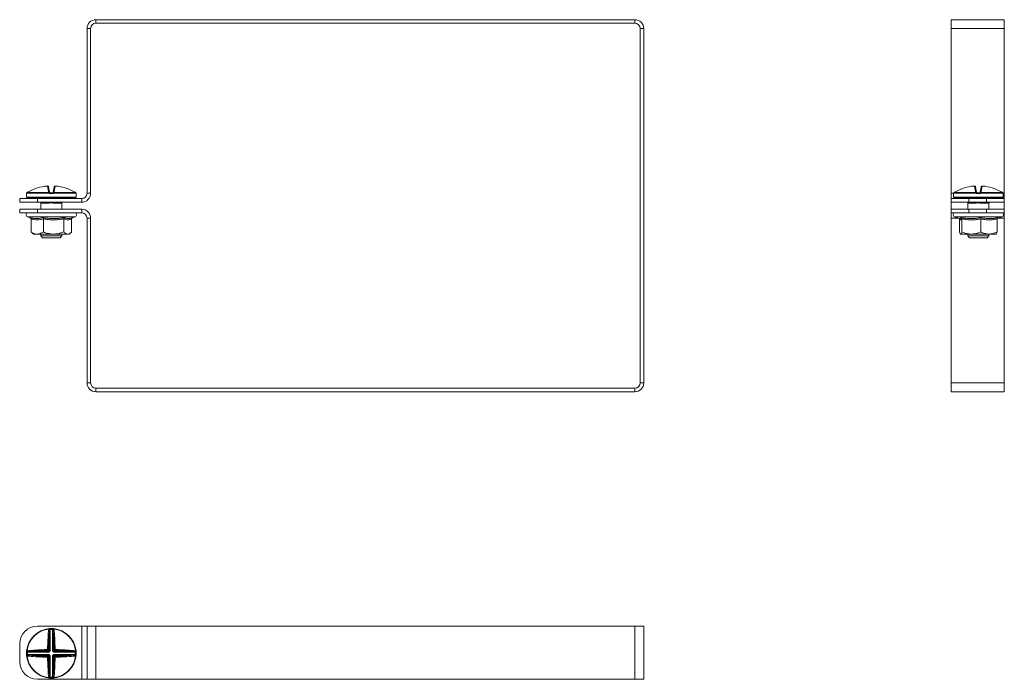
# Model space of a CAD drawing. Header units: millimetres. Extents: x -29 to 1011, y -1252 to 295.
# Tile 4 of 11: x -27 to 251, y -642 to -455. Entities that reach past the tile are written whole.
import ezdxf

# ---------------------------------------------------------------- set-up
doc = ezdxf.new("R2010")
doc.units = ezdxf.units.MM

msp = doc.modelspace()

# ---------------------------------------------------------------- linework, layer by layer
at = {"color": 7, "linetype": 'Continuous', "lineweight": 15}
for p, q in [((-6.88, -457.95), (-7.88, -457.95)), ((-7.88, -504.45), (-7.88, -457.95)), ((-6.88, -504.45), (-6.88, -457.95)), ((-5.38, -455.45), (-5.38, -456.45)), ((-5.38, -455.45), (146.62, -455.45)), ((-5.38, -456.45), (146.62, -456.45)), ((146.62, -456.45), (146.62, -455.45)), ((149.12, -457.95), (148.12, -457.95)), ((148.12, -457.95), (148.12, -557.95)), ((149.12, -457.95), (149.12, -557.95)), ((250.83, -455.45), (235.83, -455.45)), ((235.83, -457.95), (235.83, -455.45)), ((250.83, -457.95), (235.83, -457.95)), ((235.83, -504.45), (235.83, -457.95)), ((250.83, -457.95), (250.83, -455.45)), ((250.83, -504.45), (250.83, -457.95)), ((-18.75, -503.91), (-19.01, -502.4)), ((-18.75, -502.6), (-18.49, -504.08)), ((-17.41, -504.08), (-17.15, -502.6)), ((-16.89, -502.4), (-17.15, -503.91)), ((242.71, -503.91), (242.44, -502.4)), ((242.71, -502.6), (242.97, -504.08)), ((244.04, -504.08), (244.3, -502.6)), ((244.57, -502.4), (244.3, -503.91)), ((-24.95, -504.54), (-24.95, -505.54)), ((-24.92, -504.4), (-24.92, -504.4)), ((-18.58, -504.43), (-24.92, -504.43)), ((-24.8, -504.21), (-24.8, -504.22)), ((-24.8, -504.22), (-18.57, -504.22)), ((-17.65, -504.54), (-18.25, -504.54)), ((-18.24, -504.29), (-17.66, -504.29)), ((-17.34, -504.22), (-11.1, -504.22)), ((-10.98, -504.43), (-17.32, -504.43)), ((-11.1, -504.22), (-11.1, -504.21)), ((-10.98, -504.4), (-10.98, -504.43)), ((-10.95, -505.54), (-10.95, -504.54)), ((-7.88, -504.45), (-6.88, -504.45)), ((235.83, -505.95), (235.83, -504.45)), ((236.5, -504.54), (236.5, -505.54)), ((236.53, -504.4), (236.53, -504.4)), ((242.88, -504.43), (236.53, -504.43)), ((236.66, -504.21), (236.65, -504.22)), ((236.65, -504.22), (242.89, -504.22)), ((243.8, -504.54), (243.2, -504.54)), ((243.21, -504.29), (243.79, -504.29)), ((244.12, -504.22), (250.36, -504.22)), ((250.48, -504.43), (244.13, -504.43)), ((250.36, -504.22), (250.35, -504.21)), ((250.47, -504.4), (250.48, -504.43)), ((250.5, -505.54), (250.5, -504.54)), ((250.83, -505.95), (250.83, -504.45)), ((-26.88, -506.95), (-26.88, -505.95)), ((-26.88, -505.95), (-21.88, -505.95)), ((-21.88, -506.95), (-26.88, -506.95)), ((-11.2, -505.79), (-24.7, -505.79)), ((-21.88, -505.95), (-21.88, -506.95)), ((-21.88, -505.95), (-9.38, -505.95)), ((-21.88, -506.95), (-9.38, -506.95)), ((-20.95, -507.14), (-20.95, -508.95)), ((-20.91, -505.95), (-20.91, -505.79)), ((-18.99, -507.24), (-20.77, -507.24)), ((-19.76, -506.99), (-20.65, -506.99)), ((-19.56, -506.99), (-19.76, -506.99)), ((-15.13, -507.24), (-16.91, -507.24)), ((-15.25, -506.99), (-16.14, -506.99)), ((-14.99, -505.95), (-14.99, -505.79)), ((-14.95, -508.95), (-14.95, -507.14)), ((-14.9, -506.99), (-14.9, -506.99)), ((-9.38, -506.95), (-9.38, -505.95)), ((235.83, -506.95), (235.83, -505.95)), ((235.83, -505.95), (240.83, -505.95)), ((240.83, -506.95), (235.83, -506.95)), ((235.83, -506.95), (235.83, -508.95)), ((250.25, -505.79), (236.75, -505.79)), ((240.5, -507.14), (240.5, -508.95)), ((240.55, -505.79), (240.55, -505.95)), ((242.47, -507.24), (240.69, -507.24)), ((241.69, -506.99), (240.8, -506.99)), ((240.83, -505.95), (240.83, -506.95)), ((245.83, -505.95), (240.83, -505.95)), ((245.83, -506.95), (240.83, -506.95)), ((241.9, -506.99), (241.69, -506.99)), ((246.32, -507.24), (244.54, -507.24)), ((246.2, -506.99), (245.31, -506.99)), ((245.83, -506.95), (245.83, -505.95)), ((245.83, -505.95), (250.83, -505.95)), ((250.83, -506.95), (245.83, -506.95)), ((246.46, -505.79), (246.46, -505.95)), ((246.5, -508.95), (246.5, -507.14)), ((246.55, -506.99), (246.55, -506.99)), ((250.83, -505.95), (250.83, -506.95)), ((250.83, -506.95), (250.83, -508.95)), ((-26.88, -509.95), (-26.88, -508.95)), ((-26.88, -508.95), (-21.88, -508.95)), ((-21.88, -509.95), (-26.88, -509.95)), ((-21.88, -508.95), (-21.88, -509.95)), ((-9.38, -508.95), (-21.88, -508.95)), ((-9.38, -509.95), (-21.88, -509.95)), ((-9.38, -509.95), (-9.38, -508.95)), ((235.83, -509.95), (235.83, -508.95)), ((235.83, -508.95), (240.83, -508.95)), ((240.83, -509.95), (235.83, -509.95)), ((235.83, -511.45), (235.83, -509.95)), ((240.83, -508.95), (240.83, -509.95)), ((245.83, -508.95), (240.83, -508.95)), ((245.83, -509.95), (240.83, -509.95)), ((245.83, -509.95), (245.83, -508.95)), ((245.83, -508.95), (250.83, -508.95)), ((250.83, -509.95), (245.83, -509.95)), ((250.83, -508.95), (250.83, -509.95)), ((250.83, -511.45), (250.83, -509.95)), ((-24.68, -511.05), (-23.87, -511.35)), ((-23.68, -511.67), (-23.68, -515.35)), ((-20.2, -511.67), (-20.2, -515.35)), ((-14.47, -511.67), (-14.47, -515.35)), ((-12.25, -511.43), (-11.22, -511.05)), ((-12.22, -511.67), (-12.22, -515.35)), ((-7.88, -557.95), (-7.88, -511.45)), ((-6.88, -511.45), (-7.88, -511.45)), ((-6.88, -557.95), (-6.88, -511.45)), ((235.83, -557.95), (235.83, -511.45)), ((236.78, -511.05), (238.22, -511.58)), ((238.17, -511.56), (238.19, -511.67)), ((238.19, -511.67), (238.19, -515.35)), ((238.21, -511.57), (238.23, -511.57)), ((238.89, -511.67), (238.89, -515.35)), ((244.21, -511.67), (244.21, -515.35)), ((248.82, -511.67), (248.82, -515.35)), ((248.84, -511.56), (250.23, -511.05)), ((250.83, -557.95), (250.83, -511.45)), ((-23.38, -515.62), (-22.95, -515.95)), ((-22.95, -515.95), (-21.94, -515.95)), ((-21.94, -515.95), (-17.34, -515.95)), ((-20.95, -515.95), (-20.95, -516.49)), ((-20.95, -516.49), (-20.45, -516.99)), ((-20.95, -516.49), (-14.95, -516.49)), ((-17.34, -515.95), (-13.35, -515.95)), ((-15.45, -516.99), (-14.95, -516.49)), ((-14.95, -516.49), (-14.95, -515.95)), ((-13.35, -515.95), (-12.95, -515.95)), ((-12.95, -515.95), (-12.52, -515.62)), ((241.55, -515.95), (238.54, -515.95)), ((240.5, -515.95), (240.5, -516.49)), ((240.5, -516.49), (241, -516.99)), ((240.5, -516.49), (246.5, -516.49)), ((241.55, -515.95), (246.51, -515.95)), ((246, -516.99), (246.5, -516.49)), ((246.5, -516.49), (246.5, -515.95)), ((246.51, -515.95), (248.5, -515.95)), ((-15.45, -516.99), (-20.45, -516.99)), ((246, -516.99), (241, -516.99)), ((-7.88, -557.95), (-6.88, -557.95)), ((148.12, -557.95), (149.12, -557.95)), ((250.83, -557.95), (235.83, -557.95)), ((235.83, -560.45), (235.83, -557.95)), ((250.83, -560.45), (250.83, -557.95)), ((-5.38, -559.45), (-5.38, -560.45)), ((146.62, -559.45), (-5.38, -559.45)), ((146.62, -560.45), (-5.38, -560.45)), ((146.62, -560.45), (146.62, -559.45)), ((250.83, -560.45), (235.83, -560.45)), ((-21.88, -626.59), (-9.38, -626.59)), ((-18.58, -627.29), (-18.57, -627.41)), ((-18.25, -627.27), (-18.24, -627.52)), ((-18.24, -627.52), (-18.24, -633.23)), ((-17.65, -627.27), (-17.66, -627.52)), ((-17.66, -633.23), (-17.66, -627.52)), ((-17.32, -627.29), (-17.34, -627.41)), ((-9.38, -641.59), (-9.38, -626.59)), ((-9.38, -626.59), (-7.88, -626.59)), ((-7.88, -641.59), (-7.88, -626.59)), ((-7.88, -626.59), (-5.38, -626.59)), ((-5.38, -641.59), (-5.38, -626.59)), ((-5.38, -626.59), (146.62, -626.59)), ((146.62, -641.59), (146.62, -626.59)), ((146.62, -626.59), (149.12, -626.59)), ((149.12, -641.59), (149.12, -626.59)), ((-18.49, -633.23), (-18.49, -628.09)), ((-17.41, -628.09), (-17.41, -633.23)), ((-26.88, -636.59), (-26.88, -631.59)), ((-18.75, -632.97), (-18.49, -633.23)), ((-17.41, -633.23), (-17.15, -632.97)), ((-24.69, -633.97), (-24.94, -633.96)), ((-24.69, -634.55), (-24.94, -634.56)), ((-24.92, -633.64), (-24.8, -633.65)), ((-24.92, -634.89), (-24.8, -634.88)), ((-18.98, -633.97), (-24.69, -633.97)), ((-24.69, -634.55), (-18.98, -634.55)), ((-24.12, -633.73), (-18.98, -633.73)), ((-18.98, -634.8), (-24.12, -634.8)), ((-18.98, -633.73), (-19.24, -633.47)), ((-19.24, -635.06), (-18.98, -634.8)), ((-18.98, -633.73), (-18.98, -633.97)), ((-18.98, -634.8), (-18.98, -634.55)), ((-18.49, -635.29), (-18.75, -635.55)), ((-18.49, -633.23), (-18.24, -633.23)), ((-18.49, -640.44), (-18.49, -635.29)), ((-18.49, -635.29), (-18.24, -635.29)), ((-18.24, -635.29), (-18.24, -641.01)), ((-17.41, -633.23), (-17.66, -633.23)), ((-17.66, -635.29), (-17.41, -635.29)), ((-17.66, -641.01), (-17.66, -635.29)), ((-17.15, -635.55), (-17.41, -635.29)), ((-17.41, -635.29), (-17.41, -640.44)), ((-16.66, -633.47), (-16.92, -633.73)), ((-16.92, -633.73), (-11.78, -633.73)), ((-16.92, -633.73), (-16.92, -633.97)), ((-11.21, -633.97), (-16.92, -633.97)), ((-16.92, -634.55), (-16.92, -634.8)), ((-16.92, -634.55), (-11.21, -634.55)), ((-16.92, -634.8), (-16.66, -635.06)), ((-11.78, -634.8), (-16.92, -634.8)), ((-10.96, -633.96), (-11.21, -633.97)), ((-10.96, -634.56), (-11.21, -634.55)), ((-10.98, -633.64), (-11.1, -633.65)), ((-10.98, -634.89), (-11.1, -634.88)), ((-18.58, -641.24), (-18.57, -641.12)), ((-18.24, -641.01), (-18.25, -641.26)), ((-17.66, -641.01), (-17.65, -641.26)), ((-17.32, -641.24), (-17.34, -641.12)), ((-21.88, -641.59), (-9.38, -641.59)), ((-9.38, -641.59), (-7.88, -641.59)), ((-7.88, -641.59), (-5.38, -641.59)), ((-5.38, -641.59), (146.62, -641.59)), ((146.62, -641.59), (149.12, -641.59))]:
    msp.add_line(p, q, dxfattribs=at)
at = {"color": 8, "linetype": 'Continuous', "lineweight": 15}
for p, q in [((-24.94, -504.54), (-24.95, -504.54)), ((-24.92, -504.43), (-24.92, -504.4)), ((-10.95, -504.54), (-10.96, -504.54)), ((236.52, -504.45), (235.83, -504.45)), ((236.51, -504.54), (236.5, -504.54)), ((236.53, -504.43), (236.53, -504.4)), ((250.83, -504.45), (250.49, -504.45)), ((250.5, -504.54), (250.5, -504.54)), ((-24.95, -505.54), (-10.95, -505.54)), ((-20.73, -507), (-20.87, -507.03)), ((-20.65, -506.99), (-20.65, -506.95)), ((-19.76, -506.99), (-19.76, -506.95)), ((-16.14, -506.99), (-16.14, -506.95)), ((-15.25, -506.99), (-15.25, -506.95)), ((236.5, -505.54), (250.5, -505.54)), ((240.73, -507), (240.59, -507.03)), ((240.8, -506.95), (240.8, -506.99)), ((241.69, -506.95), (241.69, -506.99)), ((245.31, -506.95), (245.31, -506.99)), ((246.2, -506.95), (246.2, -506.99)), ((-11.22, -511.05), (-24.68, -511.05)), ((237.88, -511.45), (235.83, -511.45)), ((240.88, -511.05), (236.78, -511.05)), ((250.23, -511.05), (240.88, -511.05)), ((250.83, -511.45), (249.13, -511.45))]:
    msp.add_line(p, q, dxfattribs=at)
at = {"color": 8, "linetype": 'Continuous', "lineweight": 15, "flags": 128}
for points in [[(-24.93, -504.46), (-24.94, -504.49), (-24.94, -504.54)], [(-10.96, -504.54), (-10.96, -504.49), (-10.97, -504.45)], [(236.51, -504.54), (236.51, -504.49), (236.53, -504.45)], [(250.48, -504.46), (250.49, -504.49), (250.5, -504.54)]]:
    msp.add_lwpolyline(points, dxfattribs=at)
at = {"color": 7, "linetype": 'Continuous', "lineweight": 15, "flags": 128}
for points in [[(-18.58, -627.29), (-18.54, -627.29), (-18.51, -627.31), (-18.48, -627.33), (-18.46, -627.36), (-18.43, -627.4), (-18.42, -627.44), (-18.4, -627.49), (-18.4, -627.54)], [(-17.5, -627.54), (-17.5, -627.49), (-17.49, -627.44), (-17.47, -627.4), (-17.44, -627.36), (-17.42, -627.33), (-17.39, -627.31), (-17.36, -627.29), (-17.32, -627.29)], [(-24.67, -633.82), (-24.72, -633.81), (-24.77, -633.8), (-24.82, -633.78), (-24.85, -633.76), (-24.89, -633.73), (-24.91, -633.7), (-24.92, -633.67), (-24.92, -633.64)], [(-24.92, -634.89), (-24.92, -634.86), (-24.91, -634.83), (-24.89, -634.8), (-24.85, -634.77), (-24.82, -634.75), (-24.77, -634.73), (-24.72, -634.72), (-24.67, -634.71)], [(-10.98, -633.64), (-10.98, -633.67), (-10.99, -633.7), (-11.02, -633.73), (-11.05, -633.76), (-11.08, -633.78), (-11.13, -633.8), (-11.18, -633.81), (-11.23, -633.82)], [(-11.23, -634.71), (-11.18, -634.72), (-11.13, -634.73), (-11.08, -634.75), (-11.05, -634.77), (-11.02, -634.8), (-10.99, -634.83), (-10.98, -634.86), (-10.98, -634.89)], [(-18.4, -640.99), (-18.4, -641.04), (-18.42, -641.08), (-18.43, -641.13), (-18.46, -641.17), (-18.48, -641.2), (-18.51, -641.22), (-18.54, -641.23), (-18.58, -641.24)], [(-17.32, -641.24), (-17.36, -641.23), (-17.39, -641.22), (-17.42, -641.2), (-17.44, -641.17), (-17.47, -641.13), (-17.49, -641.08), (-17.5, -641.04), (-17.5, -640.99)]]:
    msp.add_lwpolyline(points, dxfattribs=at)
at = {"color": 7, "linetype": 'Continuous', "lineweight": 15}
for centre, radius, start, end in [((-5.38, -457.95), 2.5, 90, 180), ((-5.38, -457.95), 1.5, 90, 180), ((146.62, -457.95), 2.5, 0, 90), ((146.62, -457.95), 1.5, 0, 90), ((-17.96, -515.67), 13.34, 95.6166, 118.1057), ((-18.99, -502.65), 0.249, 10.1256, 94.8135), ((-16.91, -502.65), 0.249, 85.1865, 169.8744), ((-17.94, -515.67), 13.34, 61.8943, 84.3834), ((243.49, -515.67), 13.34, 95.6166, 118.1057), ((242.46, -502.65), 0.249, 10.1256, 94.8135), ((244.55, -502.65), 0.249, 85.1865, 169.8744), ((243.51, -515.67), 13.34, 61.8943, 84.3834), ((-24.7, -504.54), 0.25, 155.8256, 180), ((-24.67, -504.43), 0.25, 119.5448, 173.6267), ((-24.67, -504.43), 0.25, 121.4361, 180.0408), ((-18.71, -504.14), 0.233, 13.4875, 98.5562), ((-16.89, -504.41), 1.69, 173.4928, 180.7494), ((-17.77, -504.99), 0.978, 129.6677, 145.2136), ((-18.5, -504.37), 0.172, 54.2052, 113.0531), ((-16.79, -504.48), 1.46, 172.6321, 182.4439), ((-19.11, -504.48), 1.46, 357.5561, 7.3679), ((-17.4, -504.37), 0.172, 66.9469, 125.7948), ((-18.13, -504.99), 0.978, 34.7864, 50.3323), ((-17.19, -504.14), 0.233, 81.4438, 166.5125), ((-19.01, -504.41), 1.69, 359.2506, 6.5072), ((-11.23, -504.43), 0.25, 6.3733, 60.4552), ((-11.23, -504.43), 0.25, 359.9592, 58.5639), ((-11.2, -504.54), 0.25, 0, 25.4195), ((-9.38, -504.45), 1.5, 270, 0), ((-9.38, -504.45), 2.5, 270, 0), ((236.75, -504.54), 0.25, 155.8256, 180), ((236.78, -504.43), 0.25, 119.5448, 173.6267), ((236.78, -504.43), 0.25, 121.4361, 180.0408), ((242.74, -504.14), 0.233, 13.4875, 98.5562), ((244.57, -504.41), 1.69, 173.4928, 180.7494), ((243.68, -504.99), 0.978, 129.6677, 145.2136), ((242.96, -504.37), 0.172, 54.2052, 113.0531), ((244.66, -504.48), 1.46, 172.6321, 182.4439), ((242.34, -504.48), 1.46, 357.5561, 7.3679), ((244.05, -504.37), 0.172, 66.9469, 125.7948), ((243.33, -504.99), 0.978, 34.7864, 50.3323), ((244.27, -504.14), 0.233, 81.4438, 166.5125), ((242.44, -504.41), 1.69, 359.2506, 6.5072), ((250.23, -504.43), 0.25, 6.3733, 60.4552), ((250.23, -504.43), 0.25, 359.9592, 58.5639), ((250.25, -504.54), 0.25, 0, 25.4195), ((-24.7, -505.54), 0.25, 180, 270), ((-21.61, -506.04), 0.25, 20, 90), ((-21.02, -507.24), 0.255, 359.4837, 53.1431), ((-20.65, -506.49), 0.5, 248.2779, 270), ((-19.48, -507.22), 0.492, 358.0268, 22.6031), ((-16.42, -507.22), 0.492, 157.3969, 181.9732), ((-15.25, -506.49), 0.5, 270, 291.7221), ((-14.88, -507.24), 0.255, 126.8569, 180.5163), ((-14.29, -506.04), 0.25, 90, 160), ((-11.2, -505.54), 0.25, 270, 0), ((236.75, -505.54), 0.25, 180, 270), ((239.84, -506.04), 0.25, 20, 90), ((240.43, -507.24), 0.255, 359.4837, 53.1431), ((240.8, -506.49), 0.5, 248.2779, 270), ((241.98, -507.22), 0.492, 358.0268, 22.6031), ((245.03, -507.22), 0.492, 157.3969, 181.9732), ((246.2, -506.49), 0.5, 270, 291.7221), ((246.57, -507.24), 0.255, 126.8569, 180.5163), ((247.17, -506.04), 0.25, 90, 160), ((250.25, -505.54), 0.25, 270, 0), ((-24.48, -510.52), 0.567, 90, 250), ((-11.42, -510.52), 0.567, 290, 90), ((-9.38, -511.45), 2.5, 0, 90), ((-9.38, -511.45), 1.5, 0, 90), ((236.97, -510.52), 0.567, 90, 250), ((250.04, -510.52), 0.567, 290, 90), ((-5.38, -557.95), 2.5, 180, 270), ((-5.38, -557.95), 1.5, 180, 270), ((146.62, -557.95), 2.5, 270, 0), ((146.62, -557.95), 1.5, 270, 0), ((-21.88, -631.59), 5, 90, 180), ((-17.95, -634.26), 7, 95.1288, 174.8712), ((-17.95, -634.26), 6.88, 95.1288, 174.8712), ((-18.82, -627.91), 0.561, 41.5527, 63.3516), ((-17.95, -634.26), 7, 87.5357, 92.4643), ((-17.95, -634.26), 6.75, 87.5357, 92.4643), ((-17.08, -627.91), 0.561, 116.6484, 138.4473), ((-17.95, -634.26), 6.88, 5.1288, 84.8712), ((-17.95, -634.26), 7, 5.1288, 84.8712), ((46.81, -633.97), 65.83, 174.7706, 179.1113), ((-18.72, -628.26), 0.293, 36.1898, 94.9248), ((45.83, -633.97), 64.59, 174.7706, 179.1113), ((-17.18, -628.26), 0.293, 85.0752, 143.8102), ((-81.73, -633.97), 64.59, 0.8887, 5.2294), ((-82.71, -633.97), 65.83, 0.8887, 5.2294), ((-18.97, -633.96), 1.01, 77.0528, 92.3028), ((-16.93, -633.96), 1.01, 87.6972, 102.9472), ((-17.95, -634.26), 7, 177.5357, 182.4643), ((-17.95, -634.26), 7, 185.1288, 264.8712), ((-24.3, -633.4), 0.561, 206.6484, 228.4473), ((-24.3, -635.13), 0.561, 131.5527, 153.3516), ((-17.95, -634.26), 6.88, 185.1288, 264.8712), ((-17.95, -634.26), 6.75, 177.5357, 182.4643), ((-18.24, -699.02), 65.83, 90.8887, 95.2294), ((-23.95, -633.49), 0.293, 175.0752, 233.8102), ((-23.95, -635.04), 0.293, 126.1898, 184.9248), ((-18.24, -569.51), 65.83, 264.7706, 269.1113), ((-18.24, -698.04), 64.59, 90.8887, 95.2294), ((-18.24, -570.48), 64.59, 264.7706, 269.1113), ((-18.26, -633.24), 1.01, 177.6972, 192.9472), ((-18.26, -635.29), 1.01, 167.0528, 182.3028), ((-18.97, -634.57), 1.01, 267.6972, 282.9472), ((46.81, -634.56), 65.83, 180.8887, 185.2294), ((45.83, -634.55), 64.59, 180.8887, 185.2294), ((-81.73, -634.55), 64.59, 354.7706, 359.1113), ((-17.95, -634.26), 6.88, 275.1288, 354.8712), ((-17.95, -634.26), 7, 275.1288, 354.8712), ((-16.93, -634.57), 1.01, 257.0528, 272.3028), ((-82.71, -634.56), 65.83, 354.7706, 359.1113), ((-17.64, -633.24), 1.01, 347.0528, 2.3028), ((-17.66, -698.04), 64.59, 84.7706, 89.1113), ((-17.66, -570.48), 64.59, 270.8887, 275.2294), ((-17.64, -635.29), 1.01, 357.6972, 12.9472), ((-17.66, -699.02), 65.83, 84.7706, 89.1113), ((-17.66, -569.51), 65.83, 270.8887, 275.2294), ((-11.95, -633.49), 0.293, 306.1898, 4.9248), ((-11.95, -635.04), 0.293, 355.0752, 53.8102), ((-11.6, -633.4), 0.561, 311.5527, 333.3516), ((-11.6, -635.13), 0.561, 26.6484, 48.4473), ((-17.95, -634.26), 6.75, 357.5357, 2.4643), ((-17.95, -634.26), 7, 357.5357, 2.4643), ((-21.88, -636.59), 5, 180, 270), ((-18.72, -640.27), 0.293, 265.0752, 323.8102), ((-18.82, -640.61), 0.561, 296.6484, 318.4473), ((-17.95, -634.26), 7, 267.5357, 272.4643), ((-17.95, -634.26), 6.75, 267.5357, 272.4643), ((-17.08, -640.61), 0.561, 221.5527, 243.3516), ((-17.18, -640.27), 0.293, 216.1898, 274.9248)]:
    msp.add_arc(centre, radius, start, end, dxfattribs=at)
at = {"color": 8, "linetype": 'Continuous', "lineweight": 15}
for centre, radius, start, end in [((-20.63, -506.63), 0.47, 224.3428, 240.1833), ((-20.2, -506.45), 1.31, 333.6544, 337.4682), ((-15.7, -506.45), 1.31, 202.5318, 206.3456), ((-15.27, -506.63), 0.47, 299.8167, 315.6572), ((240.82, -506.63), 0.47, 224.3428, 240.1833), ((241.26, -506.45), 1.31, 333.6544, 337.4682), ((245.75, -506.45), 1.31, 202.5318, 206.3456), ((246.19, -506.63), 0.47, 299.8167, 315.6572)]:
    msp.add_arc(centre, radius, start, end, dxfattribs=at)
at = {"color": 7, "linetype": 'Continuous', "lineweight": 15}
for centre, major_axis, ratio, start_param, end_param in [((-20.81, -506.04), (0.564, -0.091), 0.124069, 1.757057, 3.210607), ((-15.09, -506.04), (0.564, 0.091), 0.124069, 6.214171, 7.667721), ((240.64, -506.04), (0.564, -0.091), 0.124069, 1.757057, 3.210607), ((246.37, -506.04), (0.564, 0.091), 0.124069, 6.214171, 7.667721), ((-19, -633.21), (0.375, -0.375), 0.942694, 5.512866, 7.053504), ((-19, -633.21), (0.547, -0.547), 0.970288, 5.512866, 7.053504), ((-19, -635.31), (0.547, 0.547), 0.970288, 5.512866, 7.053504), ((-19, -635.31), (0.375, 0.375), 0.942694, 5.512866, 7.053504), ((-16.9, -633.21), (-0.547, -0.547), 0.970288, 5.512866, 7.053504), ((-16.9, -635.31), (-0.547, 0.547), 0.970288, 5.512866, 7.053504), ((-16.9, -633.21), (0.375, 0.375), 0.942694, 2.371274, 3.911912), ((-16.9, -635.31), (0.375, -0.375), 0.942694, 2.371274, 3.911912)]:
    msp.add_ellipse(centre, major_axis=major_axis, ratio=ratio, start_param=start_param, end_param=end_param, dxfattribs=at)
for points, knots in [([(-18.75, -502.59), (-18.75, -502.58), (-18.76, -502.55), (-18.79, -502.5), (-18.84, -502.45), (-18.89, -502.42), (-18.94, -502.4), (-18.98, -502.39), (-19.04, -502.38), (-19.13, -502.39), (-19.22, -502.39), (-19.27, -502.4), (-19.28, -502.4)], [0, 0, 0, 0, 0.037598, 0.157267, 0.255933, 0.342451, 0.42026, 0.495889, 0.600986, 0.800286, 0.962126, 1, 1, 1, 1]), ([(-19.01, -502.4), (-19.02, -502.4), (-19.02, -502.39), (-19.07, -502.39), (-19.13, -502.39), (-19.2, -502.39), (-19.25, -502.4), (-19.26, -502.4)], [0, 0, 0, 0, 0.218399, 0.436827, 0.654626, 0.872181, 1, 1, 1, 1]), ([(-16.65, -502.4), (-16.66, -502.39), (-16.72, -502.39), (-16.81, -502.39), (-16.89, -502.39), (-16.95, -502.39), (-17.01, -502.41), (-17.07, -502.45), (-17.12, -502.52), (-17.15, -502.57), (-17.15, -502.6), (-17.15, -502.6)], [0, 0, 0, 0, 0.066923, 0.2381, 0.430282, 0.538321, 0.635628, 0.739505, 0.862235, 0.996759, 1, 1, 1, 1]), ([(-16.64, -502.4), (-16.66, -502.4), (-16.72, -502.39), (-16.8, -502.39), (-16.85, -502.39), (-16.88, -502.39), (-16.89, -502.4), (-16.89, -502.4)], [0, 0, 0, 0, 0.218399, 0.436827, 0.654626, 0.872181, 1, 1, 1, 1]), ([(242.7, -502.59), (242.7, -502.58), (242.7, -502.55), (242.66, -502.5), (242.62, -502.45), (242.57, -502.42), (242.52, -502.4), (242.47, -502.39), (242.41, -502.38), (242.32, -502.39), (242.23, -502.39), (242.18, -502.4), (242.18, -502.4)], [0, 0, 0, 0, 0.037319, 0.157023, 0.255718, 0.342261, 0.420093, 0.495743, 0.600871, 0.800229, 0.962115, 1, 1, 1, 1]), ([(242.44, -502.4), (242.44, -502.4), (242.43, -502.39), (242.39, -502.39), (242.32, -502.39), (242.25, -502.39), (242.21, -502.4), (242.19, -502.4)], [0, 0, 0, 0, 0.2183992, 0.436827, 0.6546258, 0.8721812, 1, 1, 1, 1]), ([(244.81, -502.4), (244.79, -502.39), (244.74, -502.39), (244.65, -502.39), (244.57, -502.39), (244.5, -502.39), (244.44, -502.41), (244.38, -502.45), (244.33, -502.52), (244.3, -502.57), (244.3, -502.6), (244.3, -502.6)], [0, 0, 0, 0, 0.066923, 0.2381, 0.430282, 0.538321, 0.635628, 0.739505, 0.862235, 0.996759, 1, 1, 1, 1]), ([(244.82, -502.4), (244.79, -502.4), (244.73, -502.39), (244.66, -502.39), (244.6, -502.39), (244.57, -502.39), (244.57, -502.4), (244.57, -502.4)], [0, 0, 0, 0, 0.218399, 0.436827, 0.654626, 0.872181, 1, 1, 1, 1]), ([(-24.92, -504.43), (-24.92, -504.43), (-24.93, -504.46), (-24.93, -504.52), (-24.94, -504.53), (-24.94, -504.54)], [0, 0, 0, 0, 0.003073, 0.499692, 1, 1, 1, 1]), ([(-24.92, -504.4), (-24.92, -504.41), (-24.93, -504.45), (-24.93, -504.46), (-24.93, -504.47), (-24.93, -504.46), (-24.93, -504.46)], [0, 0, 0, 0, 0.353823, 0.693378, 0.938253, 1, 1, 1, 1]), ([(-24.24, -503.91), (-24.4, -503.99), (-24.59, -504.1), (-24.76, -504.19), (-24.8, -504.22)], [0, 0, 0, 0, 0.770897, 1, 1, 1, 1]), ([(-18.57, -504.22), (-18.59, -504.19), (-18.7, -504.1), (-18.73, -503.99), (-18.75, -503.91)], [0, 0, 0, 0, 0.229103, 1, 1, 1, 1]), ([(-18.25, -504.54), (-18.31, -504.53), (-18.43, -504.52), (-18.53, -504.46), (-18.58, -504.43), (-18.58, -504.43)], [0, 0, 0, 0, 0.500308, 0.996927, 1, 1, 1, 1]), ([(-18.49, -504.08), (-18.48, -504.12), (-18.46, -504.17), (-18.41, -504.22), (-18.4, -504.23)], [0, 0, 0, 0, 0.781937, 1, 1, 1, 1]), ([(-18.4, -504.23), (-18.4, -504.23), (-18.37, -504.25), (-18.32, -504.28), (-18.27, -504.29), (-18.24, -504.29)], [0, 0, 0, 0, 0.003106, 0.502169, 1, 1, 1, 1]), ([(-17.66, -504.29), (-17.63, -504.29), (-17.57, -504.28), (-17.53, -504.25), (-17.5, -504.23)], [0, 0, 0, 0, 0.497853, 1, 1, 1, 1]), ([(-17.32, -504.43), (-17.32, -504.43), (-17.37, -504.46), (-17.47, -504.52), (-17.59, -504.53), (-17.65, -504.54)], [0, 0, 0, 0, 0.0030731, 0.4996924, 1, 1, 1, 1]), ([(-17.5, -504.23), (-17.49, -504.22), (-17.44, -504.17), (-17.42, -504.12), (-17.41, -504.08)], [0, 0, 0, 0, 0.218063, 1, 1, 1, 1]), ([(-17.15, -503.91), (-17.18, -503.99), (-17.2, -504.1), (-17.31, -504.19), (-17.34, -504.22)], [0, 0, 0, 0, 0.770897, 1, 1, 1, 1]), ([(-11.1, -504.22), (-11.14, -504.19), (-11.31, -504.1), (-11.5, -503.99), (-11.66, -503.91)], [0, 0, 0, 0, 0.229103, 1, 1, 1, 1]), ([(-10.97, -504.47), (-10.97, -504.47), (-10.97, -504.47), (-10.97, -504.45), (-10.98, -504.43), (-10.98, -504.4), (-10.98, -504.39)], [0, 0, 0, 0, 0.043748, 0.31887, 0.763688, 1, 1, 1, 1]), ([(-10.96, -504.54), (-10.96, -504.53), (-10.97, -504.52), (-10.97, -504.46), (-10.98, -504.43), (-10.98, -504.43)], [0, 0, 0, 0, 0.500308, 0.996927, 1, 1, 1, 1]), ([(236.53, -504.43), (236.53, -504.43), (236.53, -504.46), (236.52, -504.52), (236.51, -504.53), (236.51, -504.54)], [0, 0, 0, 0, 0.0030731, 0.4996924, 1, 1, 1, 1]), ([(236.53, -504.4), (236.53, -504.41), (236.53, -504.44), (236.52, -504.46), (236.52, -504.46), (236.52, -504.46)], [0, 0, 0, 0, 0.427098, 0.836973, 1, 1, 1, 1]), ([(237.21, -503.91), (237.06, -503.99), (236.86, -504.1), (236.69, -504.19), (236.65, -504.22)], [0, 0, 0, 0, 0.7708973, 1, 1, 1, 1]), ([(242.89, -504.22), (242.86, -504.19), (242.76, -504.1), (242.73, -503.99), (242.71, -503.91)], [0, 0, 0, 0, 0.229103, 1, 1, 1, 1]), ([(243.2, -504.54), (243.14, -504.53), (243.03, -504.52), (242.92, -504.46), (242.88, -504.43), (242.88, -504.43)], [0, 0, 0, 0, 0.500308, 0.996927, 1, 1, 1, 1]), ([(242.97, -504.08), (242.98, -504.12), (242.99, -504.17), (243.04, -504.22), (243.06, -504.23)], [0, 0, 0, 0, 0.781937, 1, 1, 1, 1]), ([(243.06, -504.23), (243.06, -504.23), (243.08, -504.25), (243.13, -504.28), (243.19, -504.29), (243.21, -504.29)], [0, 0, 0, 0, 0.003106, 0.502169, 1, 1, 1, 1]), ([(243.79, -504.29), (243.82, -504.29), (243.88, -504.28), (243.93, -504.25), (243.95, -504.23)], [0, 0, 0, 0, 0.497853, 1, 1, 1, 1]), ([(244.13, -504.43), (244.13, -504.43), (244.08, -504.46), (243.98, -504.52), (243.86, -504.53), (243.8, -504.54)], [0, 0, 0, 0, 0.003073, 0.499692, 1, 1, 1, 1]), ([(243.95, -504.23), (243.96, -504.22), (244.02, -504.17), (244.03, -504.12), (244.04, -504.08)], [0, 0, 0, 0, 0.218063, 1, 1, 1, 1]), ([(244.3, -503.91), (244.28, -503.99), (244.25, -504.1), (244.14, -504.19), (244.12, -504.22)], [0, 0, 0, 0, 0.770897, 1, 1, 1, 1]), ([(250.36, -504.22), (250.32, -504.19), (250.15, -504.1), (249.95, -503.99), (249.8, -503.91)], [0, 0, 0, 0, 0.229103, 1, 1, 1, 1]), ([(250.48, -504.47), (250.48, -504.47), (250.48, -504.47), (250.48, -504.45), (250.48, -504.43), (250.48, -504.4), (250.47, -504.39)], [0, 0, 0, 0, 0.043748, 0.31887, 0.763688, 1, 1, 1, 1]), ([(250.5, -504.54), (250.49, -504.53), (250.49, -504.52), (250.48, -504.46), (250.48, -504.43), (250.48, -504.43)], [0, 0, 0, 0, 0.500308, 0.996927, 1, 1, 1, 1]), ([(-21, -506.99), (-21, -506.99), (-21, -506.99), (-21, -506.98), (-21, -506.99), (-21, -506.99), (-21, -506.99)], [0, 0, 0, 0, 0.674164, 0.914709, 0.988171, 1, 1, 1, 1]), ([(-20.98, -507.03), (-20.98, -507.03), (-20.97, -507.05), (-20.95, -507.09), (-20.95, -507.12), (-20.95, -507.14)], [0, 0, 0, 0, 0.109431, 0.527915, 1, 1, 1, 1]), ([(-16.88, -507.03), (-17.04, -507.03), (-17.47, -507.04), (-18.2, -507.01), (-18.75, -507.03), (-19.02, -507.03)], [0, 0, 0, 0, 0.232421, 0.610897, 1, 1, 1, 1]), ([(-16.91, -507.24), (-16.97, -507.24), (-17.1, -507.23), (-17.3, -507.21), (-17.51, -507.18), (-17.73, -507.15), (-17.96, -507.13), (-18.19, -507.15), (-18.43, -507.18), (-18.7, -507.23), (-18.89, -507.23), (-18.99, -507.24)], [0, 0, 0, 0, 0.084982, 0.188194, 0.292085, 0.397364, 0.503648, 0.610192, 0.717991, 0.85811, 1, 1, 1, 1]), ([(-16.14, -506.99), (-16.16, -506.99), (-16.4, -506.99), (-16.65, -507.01), (-16.88, -507.03)], [0, 0, 0, 0, 0.099322, 1, 1, 1, 1]), ([(-14.93, -507.02), (-14.93, -507.02), (-14.91, -507.01), (-14.98, -507.02), (-15.03, -507.03)], [0, 0, 0, 0, 0.212683, 1, 1, 1, 1]), ([(-14.95, -507.14), (-14.95, -507.14), (-14.95, -507.12), (-14.95, -507.09), (-14.94, -507.05), (-14.93, -507.03), (-14.92, -507.03)], [0, 0, 0, 0, 0.0265241, 0.4429399, 0.7798828, 1, 1, 1, 1]), ([(-14.9, -506.99), (-14.9, -506.99), (-14.9, -506.99), (-14.9, -506.99), (-14.9, -506.99), (-14.9, -506.99), (-14.9, -506.99)], [0, 0, 0, 0, 0.0092091, 0.4762193, 0.9163857, 1, 1, 1, 1]), ([(240.45, -506.99), (240.45, -506.99), (240.45, -506.99), (240.45, -506.98), (240.46, -506.99), (240.45, -506.99), (240.45, -506.99)], [0, 0, 0, 0, 0.6741639, 0.9147085, 0.9881709, 1, 1, 1, 1]), ([(240.48, -507.03), (240.48, -507.03), (240.49, -507.05), (240.5, -507.09), (240.5, -507.12), (240.5, -507.14)], [0, 0, 0, 0, 0.1094309, 0.5279149, 1, 1, 1, 1]), ([(244.58, -507.03), (244.41, -507.03), (243.98, -507.04), (243.25, -507.01), (242.71, -507.03), (242.43, -507.03)], [0, 0, 0, 0, 0.232421, 0.610897, 1, 1, 1, 1]), ([(244.54, -507.24), (244.48, -507.24), (244.36, -507.23), (244.16, -507.21), (243.94, -507.18), (243.72, -507.15), (243.5, -507.13), (243.27, -507.15), (243.02, -507.18), (242.75, -507.23), (242.56, -507.23), (242.47, -507.24)], [0, 0, 0, 0, 0.084982, 0.188194, 0.292085, 0.397364, 0.503648, 0.610192, 0.717991, 0.85811, 1, 1, 1, 1]), ([(245.31, -506.99), (245.29, -506.99), (245.05, -506.99), (244.8, -507.01), (244.58, -507.03)], [0, 0, 0, 0, 0.099322, 1, 1, 1, 1]), ([(246.52, -507.02), (246.53, -507.02), (246.55, -507.01), (246.48, -507.02), (246.42, -507.03)], [0, 0, 0, 0, 0.212683, 1, 1, 1, 1]), ([(246.5, -507.14), (246.5, -507.14), (246.5, -507.12), (246.51, -507.09), (246.52, -507.05), (246.53, -507.03), (246.53, -507.03)], [0, 0, 0, 0, 0.026524, 0.44294, 0.779883, 1, 1, 1, 1]), ([(246.55, -506.99), (246.55, -506.99), (246.55, -506.99), (246.55, -506.99), (246.55, -506.99), (246.55, -506.99), (246.55, -506.99)], [0, 0, 0, 0, 0.009209, 0.476219, 0.916386, 1, 1, 1, 1]), ([(-23.97, -511.29), (-23.83, -511.34), (-23.39, -511.46), (-22.67, -511.59), (-21.83, -511.61), (-21.05, -511.5), (-20.56, -511.36), (-20.32, -511.29)], [0, 0, 0, 0, 0.117987, 0.354133, 0.592326, 0.795595, 1, 1, 1, 1]), ([(-23.68, -511.67), (-23.68, -511.63), (-23.69, -511.55), (-23.76, -511.44), (-23.85, -511.35), (-23.93, -511.31), (-23.97, -511.29), (-23.97, -511.29)], [0, 0, 0, 0, 0.236184, 0.471397, 0.732465, 0.992086, 1, 1, 1, 1]), ([(-20.2, -511.67), (-20.49, -511.74), (-21.05, -511.89), (-21.92, -511.96), (-22.8, -511.89), (-23.39, -511.74), (-23.68, -511.67)], [0, 0, 0, 0, 0.245251, 0.49213, 0.745021, 1, 1, 1, 1]), ([(-20.32, -511.29), (-20.08, -511.34), (-19.38, -511.46), (-18.19, -511.59), (-16.82, -511.61), (-15.52, -511.5), (-14.71, -511.36), (-14.3, -511.29)], [0, 0, 0, 0, 0.117987, 0.354133, 0.592326, 0.795595, 1, 1, 1, 1]), ([(-20.2, -511.67), (-20.21, -511.63), (-20.21, -511.55), (-20.23, -511.44), (-20.27, -511.35), (-20.3, -511.31), (-20.32, -511.29), (-20.32, -511.29)], [0, 0, 0, 0, 0.236184, 0.471397, 0.732465, 0.992086, 1, 1, 1, 1]), ([(-14.47, -511.67), (-14.94, -511.74), (-15.87, -511.89), (-17.3, -511.96), (-18.76, -511.89), (-19.72, -511.74), (-20.2, -511.67)], [0, 0, 0, 0, 0.245251, 0.49213, 0.745021, 1, 1, 1, 1]), ([(-14.3, -511.29), (-14.3, -511.29), (-14.32, -511.31), (-14.37, -511.35), (-14.43, -511.44), (-14.47, -511.55), (-14.47, -511.63), (-14.47, -511.67)], [0, 0, 0, 0, 0.007914, 0.267535, 0.528603, 0.763816, 1, 1, 1, 1]), ([(-12.22, -511.67), (-12.4, -511.74), (-12.77, -511.89), (-13.33, -511.96), (-13.9, -511.89), (-14.28, -511.74), (-14.47, -511.67)], [0, 0, 0, 0, 0.245251, 0.49213, 0.745021, 1, 1, 1, 1]), ([(-12.03, -511.35), (-12.04, -511.35), (-12.08, -511.37), (-12.14, -511.44), (-12.21, -511.55), (-12.22, -511.63), (-12.22, -511.67)], [0, 0, 0, 0, 0.0557459, 0.3922997, 0.6955248, 1, 1, 1, 1]), ([(238.89, -511.67), (238.84, -511.74), (238.72, -511.89), (238.55, -511.96), (238.37, -511.89), (238.25, -511.74), (238.19, -511.67)], [0, 0, 0, 0, 0.245251, 0.49213, 0.745021, 1, 1, 1, 1]), ([(238.66, -511.29), (238.88, -511.34), (239.53, -511.46), (240.64, -511.59), (241.91, -511.61), (243.12, -511.5), (243.87, -511.36), (244.25, -511.29)], [0, 0, 0, 0, 0.117987, 0.354133, 0.592326, 0.795595, 1, 1, 1, 1]), ([(238.89, -511.67), (238.89, -511.63), (238.88, -511.55), (238.83, -511.44), (238.76, -511.35), (238.7, -511.31), (238.66, -511.29), (238.66, -511.29)], [0, 0, 0, 0, 0.236184, 0.471397, 0.732465, 0.992086, 1, 1, 1, 1]), ([(244.21, -511.67), (243.78, -511.74), (242.91, -511.89), (241.58, -511.96), (240.24, -511.89), (239.34, -511.74), (238.89, -511.67)], [0, 0, 0, 0, 0.245251, 0.49213, 0.745021, 1, 1, 1, 1]), ([(244.21, -511.67), (244.21, -511.63), (244.21, -511.55), (244.22, -511.44), (244.23, -511.35), (244.24, -511.31), (244.25, -511.29), (244.25, -511.29)], [0, 0, 0, 0, 0.236184, 0.471397, 0.732465, 0.992086, 1, 1, 1, 1]), ([(248.82, -511.67), (248.44, -511.74), (247.69, -511.89), (246.54, -511.96), (245.37, -511.89), (244.6, -511.74), (244.21, -511.67)], [0, 0, 0, 0, 0.245251, 0.49213, 0.745021, 1, 1, 1, 1]), ([(244.25, -511.29), (244.43, -511.34), (245, -511.46), (245.95, -511.59), (247.05, -511.61), (248.1, -511.5), (248.76, -511.36), (249.09, -511.29)], [0, 0, 0, 0, 0.117987, 0.354133, 0.592326, 0.795595, 1, 1, 1, 1]), ([(248.82, -511.67), (248.82, -511.63), (248.83, -511.55), (248.89, -511.44), (248.97, -511.35), (249.05, -511.31), (249.09, -511.29), (249.09, -511.29)], [0, 0, 0, 0, 0.236184, 0.471397, 0.732465, 0.992086, 1, 1, 1, 1]), ([(-23.68, -515.35), (-23.43, -515.5), (-22.93, -515.79), (-22.33, -515.94), (-22, -515.95), (-21.94, -515.95)], [0, 0, 0, 0, 0.442922, 0.896343, 1, 1, 1, 1]), ([(-23.68, -515.35), (-23.59, -515.45), (-23.49, -515.55), (-23.38, -515.62), (-23.38, -515.62)], [0, 0, 0, 0, 0.949309, 1, 1, 1, 1]), ([(-21.94, -515.95), (-21.71, -515.93), (-21.23, -515.89), (-20.65, -515.63), (-20.31, -515.42), (-20.2, -515.35)], [0, 0, 0, 0, 0.3954703, 0.8019748, 1, 1, 1, 1]), ([(-20.2, -515.35), (-19.79, -515.5), (-18.96, -515.79), (-17.99, -515.94), (-17.44, -515.95), (-17.34, -515.95)], [0, 0, 0, 0, 0.442922, 0.896343, 1, 1, 1, 1]), ([(-17.34, -515.95), (-16.95, -515.93), (-16.16, -515.89), (-15.21, -515.63), (-14.66, -515.42), (-14.47, -515.35)], [0, 0, 0, 0, 0.3954703, 0.8019748, 1, 1, 1, 1]), ([(-14.47, -515.35), (-14.38, -515.44), (-14.15, -515.66), (-13.78, -515.9), (-13.49, -515.93), (-13.35, -515.95)], [0, 0, 0, 0, 0.2627068, 0.6274922, 1, 1, 1, 1]), ([(-13.35, -515.95), (-13.29, -515.95), (-13.08, -515.94), (-12.71, -515.78), (-12.39, -515.52), (-12.23, -515.37), (-12.22, -515.35)], [0, 0, 0, 0, 0.148154, 0.552, 0.965648, 1, 1, 1, 1]), ([(238.19, -515.35), (238.24, -515.5), (238.34, -515.79), (238.46, -515.94), (238.53, -515.95), (238.54, -515.95)], [0, 0, 0, 0, 0.4429219, 0.8963431, 1, 1, 1, 1]), ([(238.54, -515.95), (238.59, -515.93), (238.69, -515.89), (238.8, -515.63), (238.87, -515.42), (238.89, -515.35)], [0, 0, 0, 0, 0.39547, 0.801975, 1, 1, 1, 1]), ([(241.55, -515.95), (241.42, -515.95), (240.91, -515.94), (240.04, -515.78), (239.3, -515.52), (238.92, -515.37), (238.89, -515.35)], [0, 0, 0, 0, 0.148154, 0.552, 0.965648, 1, 1, 1, 1]), ([(244.21, -515.35), (243.99, -515.44), (243.45, -515.66), (242.56, -515.9), (241.89, -515.93), (241.55, -515.95)], [0, 0, 0, 0, 0.262707, 0.627492, 1, 1, 1, 1]), ([(244.21, -515.35), (244.54, -515.5), (245.21, -515.79), (245.99, -515.94), (246.43, -515.95), (246.51, -515.95)], [0, 0, 0, 0, 0.442922, 0.896343, 1, 1, 1, 1]), ([(246.51, -515.95), (246.83, -515.93), (247.46, -515.89), (248.23, -515.63), (248.67, -515.42), (248.82, -515.35)], [0, 0, 0, 0, 0.39547, 0.801975, 1, 1, 1, 1]), ([(248.82, -515.35), (248.77, -515.5), (248.67, -515.79), (248.55, -515.94), (248.48, -515.95), (248.47, -515.95)], [0, 0, 0, 0, 0.442922, 0.896343, 1, 1, 1, 1]), ([(-18.75, -627.97), (-18.73, -627.82), (-18.7, -627.62), (-18.59, -627.45), (-18.57, -627.41)], [0, 0, 0, 0, 0.7708973, 1, 1, 1, 1]), ([(-18.58, -627.29), (-18.58, -627.29), (-18.53, -627.29), (-18.43, -627.28), (-18.31, -627.27), (-18.25, -627.27)], [0, 0, 0, 0, 0.0030731, 0.4996924, 1, 1, 1, 1]), ([(-18.4, -627.54), (-18.41, -627.58), (-18.46, -627.76), (-18.48, -627.94), (-18.49, -628.09)], [0, 0, 0, 0, 0.218063, 1, 1, 1, 1]), ([(-18.24, -627.52), (-18.27, -627.52), (-18.33, -627.53), (-18.37, -627.54), (-18.4, -627.54)], [0, 0, 0, 0, 0.497853, 1, 1, 1, 1]), ([(-17.5, -627.54), (-17.5, -627.54), (-17.53, -627.54), (-17.58, -627.53), (-17.63, -627.52), (-17.66, -627.52)], [0, 0, 0, 0, 0.003106, 0.502169, 1, 1, 1, 1]), ([(-17.65, -627.27), (-17.59, -627.27), (-17.47, -627.28), (-17.37, -627.29), (-17.32, -627.29), (-17.32, -627.29)], [0, 0, 0, 0, 0.5003076, 0.9969269, 1, 1, 1, 1]), ([(-17.41, -628.09), (-17.42, -627.94), (-17.44, -627.76), (-17.49, -627.58), (-17.5, -627.54)], [0, 0, 0, 0, 0.781937, 1, 1, 1, 1]), ([(-17.34, -627.41), (-17.31, -627.45), (-17.2, -627.62), (-17.18, -627.82), (-17.15, -627.97)], [0, 0, 0, 0, 0.229103, 1, 1, 1, 1]), ([(-19.26, -633.2), (-19.24, -633.2), (-19.18, -633.19), (-19.1, -633.14), (-19.05, -633.08), (-19.02, -633.01), (-19.02, -632.97), (-19.01, -632.95)], [0, 0, 0, 0, 0.2183992, 0.436827, 0.6546258, 0.8721812, 1, 1, 1, 1]), ([(-18.75, -632.97), (-18.75, -633.01), (-18.76, -633.09), (-18.81, -633.23), (-18.93, -633.36), (-19.07, -633.45), (-19.18, -633.46), (-19.24, -633.47)], [0, 0, 0, 0, 0.127707, 0.345274, 0.563217, 0.781734, 1, 1, 1, 1]), ([(-16.66, -633.47), (-16.69, -633.46), (-16.78, -633.46), (-16.92, -633.4), (-17.04, -633.29), (-17.13, -633.14), (-17.15, -633.03), (-17.15, -632.97)], [0, 0, 0, 0, 0.127707, 0.345274, 0.563217, 0.781734, 1, 1, 1, 1]), ([(-16.89, -632.95), (-16.88, -632.98), (-16.88, -633.03), (-16.83, -633.11), (-16.77, -633.17), (-16.7, -633.19), (-16.65, -633.2), (-16.64, -633.2)], [0, 0, 0, 0, 0.218399, 0.436827, 0.654626, 0.872181, 1, 1, 1, 1]), ([(-24.94, -633.96), (-24.94, -633.9), (-24.93, -633.79), (-24.93, -633.68), (-24.92, -633.64), (-24.92, -633.64)], [0, 0, 0, 0, 0.500308, 0.996927, 1, 1, 1, 1]), ([(-24.92, -634.89), (-24.92, -634.89), (-24.93, -634.84), (-24.93, -634.74), (-24.94, -634.62), (-24.94, -634.56)], [0, 0, 0, 0, 0.003073, 0.499692, 1, 1, 1, 1]), ([(-24.8, -633.65), (-24.76, -633.62), (-24.59, -633.52), (-24.4, -633.49), (-24.24, -633.47)], [0, 0, 0, 0, 0.229103, 1, 1, 1, 1]), ([(-24.24, -635.06), (-24.4, -635.04), (-24.59, -635.01), (-24.76, -634.9), (-24.8, -634.88)], [0, 0, 0, 0, 0.770897, 1, 1, 1, 1]), ([(-24.67, -633.82), (-24.67, -633.82), (-24.68, -633.84), (-24.69, -633.89), (-24.69, -633.94), (-24.69, -633.97)], [0, 0, 0, 0, 0.003106, 0.502169, 1, 1, 1, 1]), ([(-24.69, -634.55), (-24.69, -634.58), (-24.69, -634.64), (-24.68, -634.69), (-24.67, -634.71)], [0, 0, 0, 0, 0.497853, 1, 1, 1, 1]), ([(-24.12, -633.73), (-24.27, -633.74), (-24.46, -633.75), (-24.63, -633.8), (-24.67, -633.82)], [0, 0, 0, 0, 0.781937, 1, 1, 1, 1]), ([(-24.67, -634.71), (-24.63, -634.72), (-24.46, -634.78), (-24.27, -634.79), (-24.12, -634.8)], [0, 0, 0, 0, 0.218063, 1, 1, 1, 1]), ([(-19.01, -635.58), (-19.02, -635.55), (-19.02, -635.49), (-19.07, -635.42), (-19.13, -635.36), (-19.2, -635.33), (-19.25, -635.33), (-19.26, -635.33)], [0, 0, 0, 0, 0.218399, 0.436827, 0.654626, 0.872181, 1, 1, 1, 1]), ([(-19.24, -635.06), (-19.21, -635.06), (-19.12, -635.07), (-18.98, -635.13), (-18.86, -635.24), (-18.77, -635.39), (-18.75, -635.5), (-18.75, -635.55)], [0, 0, 0, 0, 0.1277068, 0.3452738, 0.5632172, 0.7817336, 1, 1, 1, 1]), ([(-17.15, -635.55), (-17.15, -635.52), (-17.14, -635.43), (-17.09, -635.3), (-16.97, -635.17), (-16.83, -635.08), (-16.72, -635.07), (-16.66, -635.06)], [0, 0, 0, 0, 0.127707, 0.345274, 0.563217, 0.781734, 1, 1, 1, 1]), ([(-16.64, -635.33), (-16.66, -635.33), (-16.72, -635.34), (-16.8, -635.38), (-16.85, -635.45), (-16.88, -635.52), (-16.89, -635.56), (-16.89, -635.58)], [0, 0, 0, 0, 0.218399, 0.436827, 0.654626, 0.872181, 1, 1, 1, 1]), ([(-11.23, -633.82), (-11.27, -633.8), (-11.44, -633.75), (-11.63, -633.74), (-11.78, -633.73)], [0, 0, 0, 0, 0.218063, 1, 1, 1, 1]), ([(-11.78, -634.8), (-11.63, -634.79), (-11.44, -634.78), (-11.27, -634.72), (-11.23, -634.71)], [0, 0, 0, 0, 0.7819366, 1, 1, 1, 1]), ([(-11.66, -633.47), (-11.5, -633.49), (-11.31, -633.52), (-11.14, -633.62), (-11.1, -633.65)], [0, 0, 0, 0, 0.770897, 1, 1, 1, 1]), ([(-11.1, -634.88), (-11.14, -634.9), (-11.31, -635.01), (-11.5, -635.04), (-11.66, -635.06)], [0, 0, 0, 0, 0.229103, 1, 1, 1, 1]), ([(-11.21, -633.97), (-11.21, -633.94), (-11.22, -633.89), (-11.22, -633.84), (-11.23, -633.82)], [0, 0, 0, 0, 0.497853, 1, 1, 1, 1]), ([(-11.23, -634.71), (-11.23, -634.71), (-11.22, -634.69), (-11.22, -634.64), (-11.21, -634.58), (-11.21, -634.55)], [0, 0, 0, 0, 0.003106, 0.502169, 1, 1, 1, 1]), ([(-10.98, -633.64), (-10.98, -633.64), (-10.97, -633.68), (-10.97, -633.79), (-10.96, -633.9), (-10.96, -633.96)], [0, 0, 0, 0, 0.003073, 0.499692, 1, 1, 1, 1]), ([(-10.96, -634.56), (-10.96, -634.62), (-10.97, -634.74), (-10.97, -634.84), (-10.98, -634.89), (-10.98, -634.89)], [0, 0, 0, 0, 0.500308, 0.996927, 1, 1, 1, 1]), ([(-18.57, -641.12), (-18.59, -641.08), (-18.7, -640.91), (-18.73, -640.71), (-18.75, -640.56)], [0, 0, 0, 0, 0.229103, 1, 1, 1, 1]), ([(-18.25, -641.26), (-18.31, -641.25), (-18.43, -641.25), (-18.53, -641.24), (-18.58, -641.24), (-18.58, -641.24)], [0, 0, 0, 0, 0.500308, 0.996927, 1, 1, 1, 1]), ([(-18.49, -640.44), (-18.48, -640.58), (-18.46, -640.77), (-18.41, -640.95), (-18.4, -640.99)], [0, 0, 0, 0, 0.781937, 1, 1, 1, 1]), ([(-18.4, -640.99), (-18.4, -640.99), (-18.37, -640.99), (-18.32, -641), (-18.27, -641), (-18.24, -641.01)], [0, 0, 0, 0, 0.003106, 0.502169, 1, 1, 1, 1]), ([(-17.66, -641.01), (-17.63, -641), (-17.57, -641), (-17.53, -640.99), (-17.5, -640.99)], [0, 0, 0, 0, 0.497853, 1, 1, 1, 1]), ([(-17.32, -641.24), (-17.32, -641.24), (-17.37, -641.24), (-17.47, -641.25), (-17.59, -641.25), (-17.65, -641.26)], [0, 0, 0, 0, 0.0030731, 0.4996924, 1, 1, 1, 1]), ([(-17.5, -640.99), (-17.49, -640.95), (-17.44, -640.77), (-17.42, -640.58), (-17.41, -640.44)], [0, 0, 0, 0, 0.218063, 1, 1, 1, 1]), ([(-17.15, -640.56), (-17.18, -640.71), (-17.2, -640.91), (-17.31, -641.08), (-17.34, -641.12)], [0, 0, 0, 0, 0.770897, 1, 1, 1, 1])]:
    msp.add_open_spline(points, degree=3, knots=knots, dxfattribs=at)
at = {"color": 8, "linetype": 'Continuous', "lineweight": 15}
for points, knots in [([(-20.87, -507.03), (-20.9, -507.03), (-20.97, -507.04), (-20.97, -507.03), (-20.97, -507.02)], [0, 0, 0, 0, 0.459309, 1, 1, 1, 1]), ([(-20.77, -507.24), (-20.79, -507.24), (-20.83, -507.23), (-20.88, -507.21), (-20.92, -507.18), (-20.95, -507.15), (-20.95, -507.14), (-20.95, -507.14)], [0, 0, 0, 0, 0.169947, 0.376351, 0.584112, 0.79465, 1, 1, 1, 1]), ([(-19.02, -507.03), (-19.19, -507.02), (-19.37, -507), (-19.54, -506.99), (-19.56, -506.99)], [0, 0, 0, 0, 0.904198, 1, 1, 1, 1]), ([(-15.03, -507.03), (-15.07, -507.02), (-15.11, -507), (-15.16, -507), (-15.17, -507)], [0, 0, 0, 0, 0.967063, 1, 1, 1, 1]), ([(-14.95, -507.14), (-14.95, -507.14), (-14.95, -507.14), (-14.96, -507.15), (-14.99, -507.18), (-15.04, -507.23), (-15.1, -507.23), (-15.13, -507.24)], [0, 0, 0, 0, 0.007197, 0.220307, 0.435927, 0.716192, 1, 1, 1, 1]), ([(240.59, -507.03), (240.55, -507.03), (240.48, -507.04), (240.48, -507.03), (240.48, -507.02)], [0, 0, 0, 0, 0.459309, 1, 1, 1, 1]), ([(240.69, -507.24), (240.67, -507.24), (240.62, -507.23), (240.57, -507.21), (240.53, -507.18), (240.51, -507.15), (240.51, -507.14), (240.5, -507.14)], [0, 0, 0, 0, 0.169947, 0.376351, 0.584112, 0.79465, 1, 1, 1, 1]), ([(242.43, -507.03), (242.27, -507.02), (242.09, -507), (241.91, -506.99), (241.9, -506.99)], [0, 0, 0, 0, 0.904198, 1, 1, 1, 1]), ([(246.42, -507.03), (246.38, -507.02), (246.35, -507), (246.29, -507), (246.29, -507)], [0, 0, 0, 0, 0.967063, 1, 1, 1, 1]), ([(246.5, -507.14), (246.5, -507.14), (246.51, -507.14), (246.5, -507.15), (246.47, -507.18), (246.41, -507.23), (246.35, -507.23), (246.32, -507.24)], [0, 0, 0, 0, 0.007197, 0.220307, 0.435927, 0.716192, 1, 1, 1, 1]), ([(-14.3, -511.29), (-14.21, -511.34), (-13.94, -511.46), (-13.47, -511.59), (-12.94, -511.61), (-12.53, -511.53), (-12.31, -511.44), (-12.25, -511.42)], [0, 0, 0, 0, 0.136248, 0.408941, 0.683999, 0.918727, 1, 1, 1, 1]), ([(238.23, -511.57), (238.28, -511.58), (238.38, -511.61), (238.52, -511.5), (238.61, -511.36), (238.66, -511.29)], [0, 0, 0, 0, 0.327072, 0.662599, 1, 1, 1, 1]), ([(249.09, -511.29), (249.06, -511.34), (248.98, -511.45), (248.89, -511.51), (248.84, -511.54)], [0, 0, 0, 0, 0.378294, 1, 1, 1, 1])]:
    msp.add_open_spline(points, degree=3, knots=knots, dxfattribs=at)

doc.saveas('drawing.dxf')
